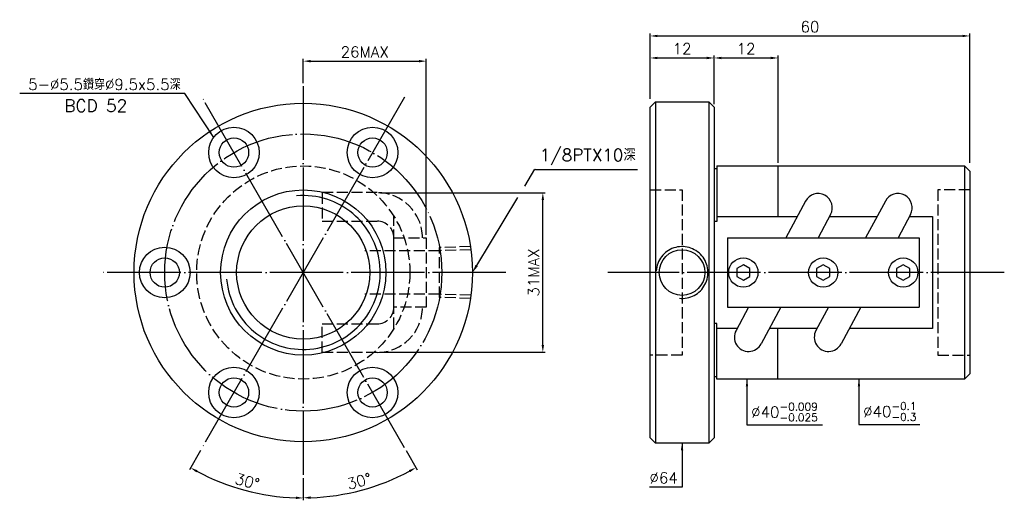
# Model space of a CAD drawing. Header units: millimetres. Extents: x 59 to 243, y 157 to 247.
import ezdxf
from ezdxf.enums import TextEntityAlignment as Align

# ---------------------------------------------------------------- set-up
doc = ezdxf.new("R2010")
doc.units = ezdxf.units.MM
doc.header["$LTSCALE"] = 0.688608
for name, pattern in [('CENTER', [22, 20, -1, 0, -1]), ('DASHED', [4, 3, -1]), ('THIN', [200000, 200000, 0])]:
    doc.linetypes.add(name, pattern=pattern)
for name, color, linetype in [('NT', 7, 'Continuous'), ('NT-DIM', 2, 'Continuous'), ('SH', 7, 'Continuous'), ('SH-DIM', 2, 'Continuous')]:
    doc.layers.add(name, color=color, linetype=linetype)
doc.styles.get("Standard").update_dxf_attribs({"font": 'simplex.shx', "bigfont": 'chineset.shx'})
doc.dimstyles.new('ISO-25', dxfattribs={"dimscale": 0.688608, "dimtxt": 3, "dimasz": 2, "dimexe": 0.646, "dimexo": 0.862, "dimgap": 1, "dimtad": 1, "dimdec": 3, "dimdsep": 46, "dimtxsty": 'Standard', "dimcen": 1.5, "dimclrd": 256, "dimclre": 256, "dimclrt": 256, "dimazin": 2, "dimtfac": 1, "dimtdec": 3, "dimtmove": 0, "dimatfit": 3, "dimfxl": 0, "dimtolj": 1, "dimlwd": -1, "dimlwe": -1, "dimarcsym": 0})

# ---------------------------------------------------------------- blocks, each defined once
blk = doc.blocks.new('*D11')
at = {"layer": 'Defpoints', "color": 0}
for p in [(236.86, 244.39), (176.86, 232), (236.86, 220)]:
    blk.add_point(p, dxfattribs=at)
at = {"layer": 'NT-DIM'}
for p, q in [((176.86, 232.59), (176.86, 244.84)), ((178.23, 244.39), (235.48, 244.39)), ((236.86, 220.59), (236.86, 244.84))]:
    blk.add_line(p, q, dxfattribs=at)
for points in [[(178.23, 244.62), (178.23, 244.17), (176.86, 244.39)], [(235.48, 244.62), (235.48, 244.17), (236.86, 244.39)]]:
    blk.add_solid(points, dxfattribs=at)
at = {"layer": 'NT-DIM', "insert": (206.86, 246.12), "char_height": 2.066, "attachment_point": 5}
blk.add_mtext('\\A1;60', dxfattribs=at)
blk = doc.blocks.new('*D13')
at = {"layer": 'Defpoints', "color": 0}
for p in [(188.86, 240.26), (176.86, 232), (188.86, 232)]:
    blk.add_point(p, dxfattribs=at)
at = {"layer": 'NT-DIM'}
for p, q in [((176.86, 232.59), (176.86, 240.71)), ((178.23, 240.26), (187.48, 240.26)), ((188.86, 232.59), (188.86, 240.71))]:
    blk.add_line(p, q, dxfattribs=at)
for points in [[(178.23, 240.49), (178.23, 240.03), (176.86, 240.26)], [(187.48, 240.49), (187.48, 240.03), (188.86, 240.26)]]:
    blk.add_solid(points, dxfattribs=at)
at = {"layer": 'NT-DIM', "insert": (182.86, 241.98), "char_height": 2.066, "attachment_point": 5}
blk.add_mtext('\\A1;12', dxfattribs=at)
blk = doc.blocks.new('*D28')
at = {"layer": 'Defpoints', "color": 0}
for p in [(134.85, 239.66), (111.78, 234.94), (134.85, 206.5)]:
    blk.add_point(p, dxfattribs=at)
at = {"layer": 'NT-DIM'}
for p, q in [((111.78, 235.53), (111.78, 240.1)), ((113.15, 239.66), (133.47, 239.66)), ((134.85, 207.09), (134.85, 240.1))]:
    blk.add_line(p, q, dxfattribs=at)
for points in [[(113.15, 239.89), (113.15, 239.43), (111.78, 239.66)], [(133.47, 239.89), (133.47, 239.43), (134.85, 239.66)]]:
    blk.add_solid(points, dxfattribs=at)
at = {"layer": 'NT-DIM', "insert": (123.31, 241.38), "char_height": 2.066, "attachment_point": 5}
blk.add_mtext('\\A1;26MAX', dxfattribs=at)
blk = doc.blocks.new('*D29')
at = {"layer": 'Defpoints', "color": 0}
for p in [(125.65, 214.98), (156.73, 214.98), (125.65, 185.02)]:
    blk.add_point(p, dxfattribs=at)
at = {"layer": 'NT-DIM'}
for p, q in [((126.25, 214.98), (157.18, 214.98)), ((156.73, 186.39), (156.73, 213.61)), ((126.25, 185.02), (157.18, 185.02))]:
    blk.add_line(p, q, dxfattribs=at)
for points in [[(156.5, 213.61), (156.96, 213.61), (156.73, 214.98)], [(156.5, 186.39), (156.96, 186.39), (156.73, 185.02)]]:
    blk.add_solid(points, dxfattribs=at)
at = {"layer": 'NT-DIM', "insert": (155.01, 200), "char_height": 2.066, "attachment_point": 5, "rotation": 90}
blk.add_mtext('\\A1;31MAX', dxfattribs=at)
blk = doc.blocks.new('*D30')
at = {"layer": 'Defpoints', "color": 0}
for p in [(111.78, 234.94), (92.78, 232.91), (130.78, 167.09), (111.78, 162), (119.12, 158.37)]:
    blk.add_point(p, dxfattribs=at)
at = {"layer": 'SH-DIM'}
for p, q in [((131.07, 166.58), (133.14, 163)), ((111.78, 161.41), (111.78, 157.28))]:
    blk.add_line(p, q, dxfattribs=at)
blk.add_arc((111.78, 200), 42.28, 271.8666, 298.1334, dxfattribs=at)
for points in [[(131.6, 162.92), (131.82, 162.52), (132.92, 163.39)], [(113.16, 157.52), (113.15, 157.98), (111.78, 157.72)]]:
    blk.add_solid(points, dxfattribs=at)
at = {"layer": 'SH-DIM', "insert": (122.27, 160.83), "char_height": 2.066, "attachment_point": 5, "rotation": 15}
blk.add_mtext('\\A1;30°', dxfattribs=at)
blk = doc.blocks.new('*D31')
at = {"layer": 'Defpoints', "color": 0}
for p in [(111.78, 234.94), (130.78, 232.91), (92.78, 167.09), (111.78, 162), (97.31, 160.25)]:
    blk.add_point(p, dxfattribs=at)
at = {"layer": 'SH-DIM'}
for p, q in [((92.48, 166.58), (90.4, 162.98)), ((111.78, 161.41), (111.78, 157.25))]:
    blk.add_line(p, q, dxfattribs=at)
blk.add_arc((111.78, 200), 42.31, 241.8653, 268.1347, dxfattribs=at)
for points in [[(91.72, 162.49), (91.94, 162.89), (90.62, 163.36)], [(110.4, 157.95), (110.4, 157.49), (111.78, 157.69)]]:
    blk.add_solid(points, dxfattribs=at)
at = {"layer": 'SH-DIM', "insert": (101.27, 160.8), "char_height": 2.066, "attachment_point": 5, "rotation": 345}
blk.add_mtext('\\A1;30°', dxfattribs=at)
blk = doc.blocks.new('*D65')
at = {"layer": 'Defpoints', "color": 0}
for p in [(200.86, 240.26), (188.86, 231), (200.86, 220)]:
    blk.add_point(p, dxfattribs=at)
at = {"layer": 'SH-DIM'}
for p, q in [((188.86, 231.59), (188.86, 240.71)), ((190.23, 240.26), (199.48, 240.26)), ((200.86, 220.59), (200.86, 240.71))]:
    blk.add_line(p, q, dxfattribs=at)
for points in [[(190.23, 240.49), (190.23, 240.03), (188.86, 240.26)], [(199.48, 240.49), (199.48, 240.03), (200.86, 240.26)]]:
    blk.add_solid(points, dxfattribs=at)
at = {"layer": 'SH-DIM', "insert": (194.86, 241.98), "char_height": 2.066, "attachment_point": 5}
blk.add_mtext('\\A1;12', dxfattribs=at)

msp = doc.modelspace()

# ---------------------------------------------------------------- linework, layer by layer
at = {"layer": 'NT', "color": 3, "linetype": 'CENTER'}
for p, q in [((111.7775, 234.9379), (111.7775, 162)), ((130.7775, 232.909), (92.7775, 167.091)), ((130.7775, 167.091), (92.7775, 232.909)), ((149.7775, 200), (73.7775, 200))]:
    msp.add_line(p, q, dxfattribs=at)
at = {"layer": 'NT', "color": 7, "linetype": 'Continuous'}
for p, q in [((177.8554, 232), (176.8554, 231)), ((176.8554, 169), (176.8554, 231)), ((177.8554, 232), (187.8554, 232)), ((177.8554, 232), (177.8554, 168)), ((187.8554, 232), (187.8554, 168)), ((187.8554, 232), (188.8554, 231)), ((188.8554, 231), (188.8554, 169)), ((189.3554, 220), (189.3554, 209.5525)), ((189.3554, 220), (235.8554, 220)), ((200.8554, 220), (200.8554, 210.5357)), ((235.8554, 220), (235.8554, 180)), ((235.8554, 220), (236.8554, 219)), ((188.8554, 219.5), (189.3554, 219.5)), ((236.8554, 219), (236.8554, 181)), ((206.0038, 213.4019), (202.3012, 206.5)), ((221.0038, 213.4019), (217.3012, 206.5)), ((210.7271, 210.8681), (208.3838, 206.5)), ((225.7271, 210.8681), (223.3838, 206.5)), ((189.3554, 209.5525), (188.8554, 209.5525)), ((191.3554, 206.5), (227.3554, 206.5)), ((191.3554, 206.5), (191.3554, 193.5)), ((227.3554, 206.5), (227.3554, 193.5)), ((191.3554, 193.5), (227.3554, 193.5)), ((195.3271, 193.5), (192.9838, 189.1319)), ((201.4097, 193.5), (197.7071, 186.5981)), ((210.3271, 193.5), (207.9838, 189.1319)), ((216.4097, 193.5), (212.7071, 186.5981)), ((189.3554, 190.4475), (188.8554, 190.4475)), ((189.3554, 180), (189.3554, 190.4475)), ((200.8554, 180), (200.8554, 189.4643)), ((188.8554, 180.5), (189.3554, 180.5)), ((235.8554, 180), (189.3554, 180)), ((236.8554, 181), (235.8554, 180)), ((176.8554, 169), (177.8554, 168)), ((187.8554, 168), (188.8554, 169)), ((187.8554, 168), (177.8554, 168))]:
    msp.add_line(p, q, dxfattribs=at)
at = {"layer": 'NT', "color": 1, "linetype": 'DASHED'}
for p, q in [((176.8554, 215.5), (182.8554, 215.5)), ((182.8554, 215.5), (182.8554, 184.5)), ((236.8554, 215.5), (230.8554, 215.5)), ((230.8554, 215.5), (230.8554, 184.5)), ((128.7775, 189.4643), (128.7775, 210.5357)), ((128.7775, 206.5), (134.8489, 206.5)), ((128.7775, 193.5), (128.7775, 206.5)), ((134.8489, 206.5), (134.8489, 193.5)), ((134.8489, 193.5), (128.7775, 193.5)), ((182.8554, 184.5), (176.8554, 184.5)), ((230.8554, 184.5), (236.8554, 184.5))]:
    msp.add_line(p, q, dxfattribs=at)
for points in [[(125.6533, 214.9841), (115.3056, 214.9841), (115.3056, 209.6241), (125.6533, 209.6241)], [(125.6533, 185.0159), (115.3056, 185.0159), (115.3056, 190.3759), (125.6533, 190.3759)]]:
    msp.add_lwpolyline(points, dxfattribs=at)
at = {"layer": 'NT', "color": 7, "linetype": 'Continuous'}
for points in [[(189.3554, 210.5357), (204.4662, 210.5357)], [(210.5487, 210.5357), (219.4662, 210.5357)], [(225.5487, 210.5357), (229.8554, 210.5357), (229.8554, 189.4643), (214.2447, 189.4643)], [(193.1621, 189.4643), (189.3554, 189.4643)], [(208.1621, 189.4643), (199.2447, 189.4643)]]:
    msp.add_lwpolyline(points, dxfattribs=at)
for points in [[(194.3554, 201.4434), (193.1054, 200.7217), (193.1054, 199.2783), (194.3554, 198.5566), (195.6054, 199.2783), (195.6054, 200.7217)], [(209.3554, 201.4434), (208.1054, 200.7217), (208.1054, 199.2783), (209.3554, 198.5566), (210.6054, 199.2783), (210.6054, 200.7217)], [(224.3554, 201.4434), (223.1054, 200.7217), (223.1054, 199.2783), (224.3554, 198.5566), (225.6054, 199.2783), (225.6054, 200.7217)]]:
    msp.add_lwpolyline(points, close=True, dxfattribs=at)
for centre, radius in [((111.7775, 200), 31.75), ((98.7775, 222.5167), 4.75), ((124.7775, 222.5167), 4.75), ((98.7775, 222.5167), 2.75), ((124.7775, 222.5167), 2.75), ((111.7775, 200), 15.5), ((111.7775, 200), 12.5), ((85.7775, 200), 4.75), ((182.8554, 199.9988), 4.283), ((85.7775, 200), 2.75), ((194.3554, 200), 2.75), ((209.3554, 200), 2.75), ((224.3554, 200), 2.75), ((98.7775, 177.4833), 4.75), ((124.7775, 177.4833), 4.75), ((98.7775, 177.4833), 2.75), ((124.7775, 177.4833), 2.75)]:
    msp.add_circle(centre, radius, dxfattribs=at)
at = {"layer": 'NT', "color": 3, "linetype": 'CENTER'}
msp.add_circle((111.7775, 200), 26, dxfattribs=at)
at = {"layer": 'NT', "color": 1, "linetype": 'DASHED'}
msp.add_circle((111.7775, 200), 20, dxfattribs=at)
at = {"layer": 'NT', "color": 5, "linetype": 'THIN'}
msp.add_arc((111.7775, 200), 14.438, 185, 95, dxfattribs=at)
at = {"layer": 'NT', "color": 1, "linetype": 'DASHED'}
for centre, radius, start, end in [((125.6533, 206.5), 8.4841, 0, 90), ((125.6533, 206.5), 3.1241, 0, 90), ((125.6533, 193.5), 8.4841, 270, 0), ((125.6533, 193.5), 3.1241, 270, 0)]:
    msp.add_arc(centre, radius, start, end, dxfattribs=at)
at = {"layer": 'NT', "color": 7, "linetype": 'Continuous'}
for centre, start, end in [((208.3654, 212.135), 331.788009, 151.788009), ((223.3654, 212.135), 331.788009, 151.788009), ((195.3454, 187.865), 151.788009, 331.788009), ((210.3454, 187.865), 151.788009, 331.788009)]:
    msp.add_arc(centre, 2.68, start, end, dxfattribs=at)
at = {"layer": 'NT-DIM'}
for points in [[(153.3449, 216.2175), (155.2487, 219.3624), (155.3485, 219.3568), (174.4791, 219.3568)], [(144.3246, 201.3168), (152.0355, 214.0545)]]:
    msp.add_lwpolyline(points, dxfattribs=at)
msp.add_solid([(144.544, 201.1839), (143.5275, 200), (144.1051, 201.4496)], dxfattribs=at)
at = {"layer": 'SH', "color": 3, "linetype": 'CENTER'}
msp.add_line((243.3249, 200), (168.9378, 200), dxfattribs=at)
at = {"layer": 'SH', "color": 5, "linetype": 'THIN'}
msp.add_arc((182.8554, 199.9988), 4.864, 264.046249, 176.603543, dxfattribs=at)
at = {"layer": 'SH-DIM', "color": 1, "linetype": 'DASHED'}
for p, q in [((137.3305, 204.0893), (123.3396, 204.0893)), ((143.1545, 204.8523), (137.3305, 204.6703)), ((137.3305, 195.3297), (137.3305, 204.6703)), ((143.2385, 204.274), (137.3305, 204.0893)), ((137.3305, 195.9107), (123.3396, 195.9107)), ((143.2385, 195.726), (137.3305, 195.9107)), ((143.1545, 195.1477), (137.3305, 195.3297))]:
    msp.add_line(p, q, dxfattribs=at)

# ---------------------------------------------------------------- texts
at = {"layer": 'NT-DIM'}
msp.add_text('BCD 52', height=2.30886, dxfattribs=at).set_placement((72.8476, 232.4475), align=Align.TOP_CENTER)
for s, insert, char_height, attachment_point in [('\\A1;\\A1;5-%%C5.5鑽穿%%C9.5x5.5深', (88.7674, 234.2595), 2.065823, 9), ('\\A1;1/8PTX10深', (156.1181, 220.1264), 2.308861, 7), ('\\A1;%%C40{\\H0.7x;\\S-0.009^ -0.025;}', (195.8277, 172.0731), 2.065823, 7), ('\\A1;%%C40{\\H0.7x;\\S-0.1^ -0.3;}', (216.8369, 172.1756), 2.065823, 7), ('\\A1;%%c64', (182.0668, 160.4253), 2.06582, 9)]:
    msp.add_mtext(s, dxfattribs=dict(at, insert=insert, char_height=char_height, attachment_point=attachment_point))

# ---------------------------------------------------------------- dimensions: what is measured, and where the dimension line sits
for base, p2, picture, middle in [((236.8554, 244.3949), (236.8554, 220), '*D11', (206.8554, 246.1165)), ((188.8554, 240.2633), (188.8554, 232), '*D13', (182.8554, 241.9848))]:
    dim = msp.add_linear_dim(base=base, p1=(176.8554, 232), p2=p2, dimstyle='ISO-25', dxfattribs=at)
    dim.commit()
    dim.dimension.update_dxf_attribs({"geometry": picture, "text_midpoint": middle})
dim = msp.add_linear_dim(base=(134.8489, 239.6556), p1=(111.7775, 234.9379), p2=(134.8489, 206.5), text='26MAX', dimstyle='ISO-25', dxfattribs=at)
dim.commit()
dim.dimension.update_dxf_attribs({"geometry": '*D28', "text_midpoint": (123.3132, 239.6556), "dimtype": 160})
dim = msp.add_linear_dim(base=(156.7334, 214.984), p1=(125.6535, 185.016), p2=(125.6535, 214.984), angle=90, text='31MAX', dimstyle='ISO-25', dxfattribs=at)
dim.commit()
dim.dimension.update_dxf_attribs({"geometry": '*D29', "text_midpoint": (155.0119, 200)})
at = {"layer": 'SH-DIM'}
dim = msp.add_linear_dim(base=(200.8554, 240.2602), p1=(188.8554, 231), p2=(200.8554, 220), dimstyle='ISO-25', dxfattribs=at)
dim.commit()
dim.dimension.update_dxf_attribs({"geometry": '*D65', "text_midpoint": (194.8554, 241.9817)})
for base, line2, picture, middle in [((97.3082, 160.2461), ((130.7775, 232.909), (92.7775, 167.091)), '*D31', (101.2736, 160.7992)), ((119.1185, 158.3671), ((130.7775, 167.091), (92.7775, 232.909)), '*D30', (122.2735, 160.8282))]:
    dim = msp.add_angular_dim_2l(base=base, line1=((111.7775, 234.9379), (111.7775, 162)), line2=line2, dimstyle='ISO-25', dxfattribs=at)
    dim.commit()
    dim.dimension.update_dxf_attribs({"geometry": picture, "text_midpoint": middle})

# ---------------------------------------------------------------- leaders
at = {"layer": 'NT-DIM', "annotation_type": 0, "has_hookline": 1}
for points, hookline_direction, text_width in [([(94.9679, 225.3539), (89.5556, 233.5792), (89.456, 233.5709)], 1, 30.2004), ([(195.0391, 180), (195.0391, 171.3844), (195.1391, 171.3844)], 0, 13.3787), ([(216.0483, 180), (216.0483, 171.487), (216.1483, 171.487)], 0, 10.6242), ([(182.8554, 168), (182.8554, 159.7367), (182.7554, 159.7367)], 1, 5.3121)]:
    msp.add_leader(points, dimstyle='ISO-25', dxfattribs=dict(at, hookline_direction=hookline_direction, text_width=text_width))

doc.saveas('drawing.dxf')
